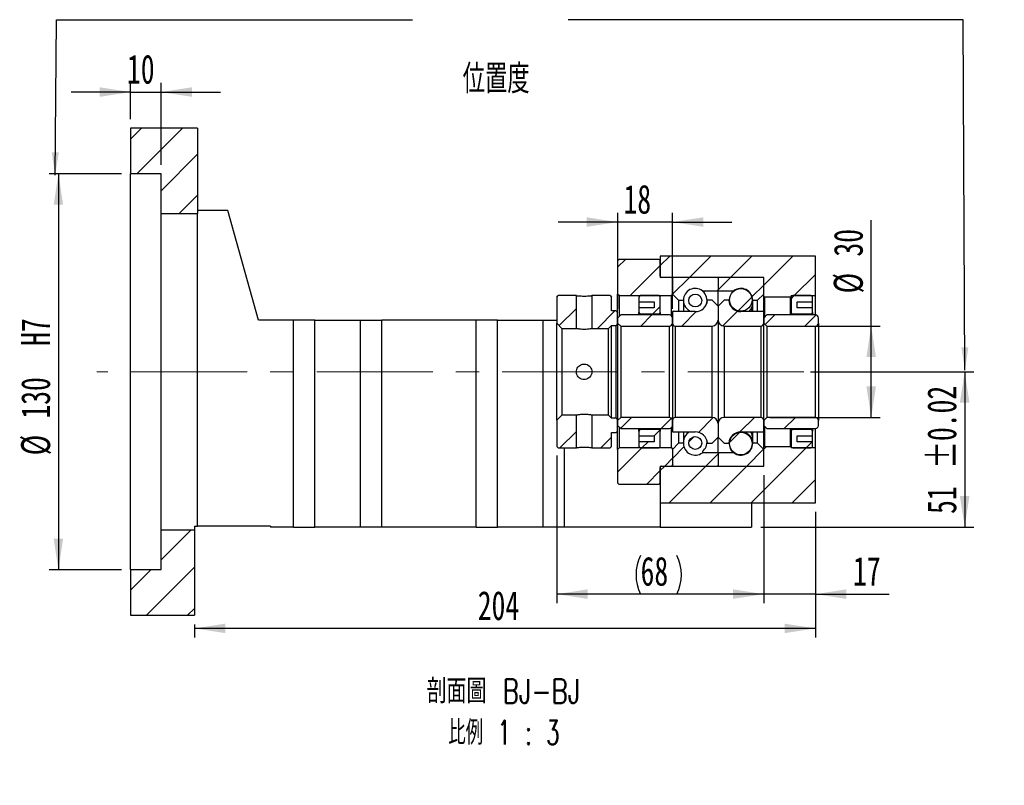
# Paper-space layout 'MBCS30-I' of a CAD drawing. Header units: millimetres. Extents: x 24 to 288, y 4 to 200.
# Tile 4 of 5: x 180 to 288, y 4 to 88. Entities that reach past the tile are written whole.
import ezdxf

# ---------------------------------------------------------------- set-up
doc = ezdxf.new("R2010")
doc.units = ezdxf.units.MM
doc.linetypes.add('CENTERX2', pattern=[20.32, 12.7, -2.54, 2.54, -2.54])
doc.layers.add('圖層0', color=7, linetype='Continuous')
doc.styles.add('SLDTEXTSTYLE0', font='TXT', dxfattribs={"width": 0.7})
doc.styles.add('SLDTEXTSTYLE4', font='TXT', dxfattribs={"width": 0.7, "bigfont": 'bigfont'})
doc.styles.add('SLDTEXTSTYLE5', font='TXT', dxfattribs={"width": 0.75, "bigfont": 'bigfont'})
doc.styles.add('SLDTEXTSTYLE6', font='TXT', dxfattribs={"width": 0.65625, "bigfont": 'bigfont'})
doc.dimstyles.new('SLDDIMSTYLE3', dxfattribs={"dimtxt": 3.389974, "dimasz": 2.5, "dimexe": 0, "dimexo": 0.0625, "dimgap": 0.847493, "dimtad": 1, "dimlfac": 3, "dimrnd": 1e-09, "dimzin": 12, "dimdsep": 46, "dimtxsty": 'SLDTEXTSTYLE0', "dimsah": 1, "dimcen": 0.09, "dimadec": 0, "dimazin": 3, "dimtfac": 1, "dimtofl": 0, "dimtmove": 0, "dimatfit": 3, "dimfxl": 1, "dimfrac": 2, "dimtolj": 1, "dimtzin": 12, "dimarcsym": 0})
doc.dimstyles.new('SLDDIMSTYLE5', dxfattribs={"dimtxt": 3.389974, "dimasz": 2.5, "dimexe": 0, "dimexo": 0.0625, "dimgap": 0.847493, "dimtad": 1, "dimdec": 1, "dimlfac": 3, "dimrnd": 1e-09, "dimzin": 12, "dimdsep": 46, "dimtxsty": 'SLDTEXTSTYLE0', "dimsah": 1, "dimcen": 0.09, "dimadec": 0, "dimazin": 3, "dimtfac": 1, "dimtdec": 1, "dimtofl": 0, "dimtmove": 0, "dimatfit": 3, "dimfxl": 1, "dimfrac": 2, "dimtolj": 1, "dimtzin": 12, "dimarcsym": 0})
doc.dimstyles.new('SLDDIMSTYLE6', dxfattribs={"dimtxt": 3.389974, "dimasz": 2.5, "dimexe": 0, "dimexo": 0.0625, "dimgap": 0.847493, "dimtad": 1, "dimlfac": 3, "dimrnd": 1e-09, "dimzin": 12, "dimdsep": 46, "dimtxsty": 'SLDTEXTSTYLE0', "dimsah": 1, "dimcen": 0.09, "dimadec": 0, "dimazin": 3, "dimtfac": 1, "dimtmove": 0, "dimatfit": 0, "dimfxl": 1, "dimfrac": 2, "dimtolj": 1, "dimtzin": 12, "dimarcsym": 0})
doc.dimstyles.new('SLDDIMSTYLE7', dxfattribs={"dimtxt": 3.389974, "dimasz": 2.5, "dimexe": 0, "dimexo": 0.0625, "dimgap": 0.847493, "dimtad": 1, "dimlfac": 3, "dimrnd": 1e-09, "dimzin": 12, "dimdsep": 46, "dimtxsty": 'SLDTEXTSTYLE0', "dimsah": 1, "dimcen": 0.09, "dimadec": 0, "dimazin": 3, "dimtol": 1, "dimtp": 0.02, "dimtm": 0.02, "dimtfac": 1, "dimtofl": 0, "dimtmove": 0, "dimatfit": 3, "dimfxl": 1, "dimfrac": 2, "dimtolj": 1, "dimarcsym": 0})

# ---------------------------------------------------------------- blocks, each defined once
blk = doc.blocks.new('_D_52')
at = {"layer": '圖層0', "color": 7}
for p, q in [((190.9, 71.36), (183, 71.36)), ((184, 71.36), (184, 28.02)), ((190.9, 28.02), (183, 28.02))]:
    blk.add_line(p, q, dxfattribs=at)
for points in [[(184, 71.36), (183.48, 67.97), (184.52, 67.97)], [(184, 28.02), (184.52, 31.41), (183.48, 31.41)]]:
    blk.add_solid(points, dxfattribs=at)
at = {"layer": '圖層0', "color": 7, "char_height": 3.175, "attachment_point": 1, "rotation": 90, "style": 'SLDTEXTSTYLE0'}
for s, insert in [('H7', (179.91, 52.51)), ('130', (179.91, 44.56)), ('%%c', (179.91, 40.54))]:
    blk.add_mtext(s, dxfattribs=dict(at, insert=insert))
blk = doc.blocks.new('_D_53')
at = {"layer": '圖層0', "color": 7}
for p, q in [((191.9, 77.36), (191.9, 81.31)), ((195.24, 72.36), (195.24, 81.31)), ((191.9, 80.31), (185.38, 80.31)), ((191.9, 80.31), (195.24, 80.31)), ((195.24, 80.31), (201.75, 80.31))]:
    blk.add_line(p, q, dxfattribs=at)
for points in [[(191.9, 80.31), (188.51, 80.84), (188.51, 79.79)], [(195.24, 80.31), (198.63, 79.79), (198.63, 80.84)]]:
    blk.add_solid(points, dxfattribs=at)
at = {"layer": '圖層0', "color": 7, "insert": (191.51, 84.41), "char_height": 3.175, "attachment_point": 1, "style": 'SLDTEXTSTYLE0'}
blk.add_mtext('10', dxfattribs=at)
blk = doc.blocks.new('_D_54')
at = {"layer": '圖層0', "color": 7}
for p, q in [((266.36, 49.69), (284.24, 49.69)), ((283.24, 49.69), (283.24, 32.69)), ((260.9, 32.69), (284.24, 32.69))]:
    blk.add_line(p, q, dxfattribs=at)
for points in [[(283.24, 49.69), (282.71, 46.3), (283.76, 46.3)], [(283.24, 32.69), (283.76, 36.08), (282.71, 36.08)]]:
    blk.add_solid(points, dxfattribs=at)
at = {"layer": '圖層0', "color": 7, "char_height": 3.175, "attachment_point": 1, "rotation": 90, "style": 'SLDTEXTSTYLE0'}
for s, insert in [('±0.02', (279.14, 39.08)), ('51', (279.14, 34.12))]:
    blk.add_mtext(s, dxfattribs=dict(at, insert=insert))
blk = doc.blocks.new('_D_55')
at = {"layer": '圖層0', "color": 7}
for p, q in [((261.24, 38.36), (261.24, 24.34)), ((266.9, 34.36), (266.9, 24.34)), ((261.24, 25.34), (254.72, 25.34)), ((266.9, 25.34), (261.24, 25.34)), ((266.9, 25.34), (274.98, 25.34))]:
    blk.add_line(p, q, dxfattribs=at)
for points in [[(261.24, 25.34), (257.85, 25.87), (257.85, 24.82)], [(266.9, 25.34), (270.29, 24.82), (270.29, 25.87)]]:
    blk.add_solid(points, dxfattribs=at)
at = {"layer": '圖層0', "color": 7, "insert": (271.01, 29.44), "char_height": 3.175, "attachment_point": 1, "style": 'SLDTEXTSTYLE0'}
blk.add_mtext('17', dxfattribs=at)
blk = doc.blocks.new('_D_56')
at = {"layer": '圖層0', "color": 7}
for p, q in [((266.9, 34.36), (266.9, 20.59)), ((198.9, 22.02), (198.9, 20.59)), ((266.9, 21.59), (198.9, 21.59))]:
    blk.add_line(p, q, dxfattribs=at)
for points in [[(198.9, 21.59), (202.29, 21.07), (202.29, 22.11)], [(266.9, 21.59), (263.51, 22.11), (263.51, 21.07)]]:
    blk.add_solid(points, dxfattribs=at)
at = {"layer": '圖層0', "color": 7, "insert": (229.92, 25.68), "char_height": 3.175, "attachment_point": 1, "style": 'SLDTEXTSTYLE0'}
blk.add_mtext('204', dxfattribs=at)
blk = doc.blocks.new('_D_57')
at = {"layer": '圖層0', "color": 7}
for p, q in [((273, 54.69), (273, 66.27)), ((261.9, 54.69), (274, 54.69)), ((273, 44.69), (273, 54.69)), ((261.9, 44.69), (274, 44.69))]:
    blk.add_line(p, q, dxfattribs=at)
for points in [[(273, 54.69), (272.48, 51.3), (273.52, 51.3)], [(273, 44.69), (273.52, 48.08), (272.48, 48.08)]]:
    blk.add_solid(points, dxfattribs=at)
at = {"layer": '圖層0', "color": 7, "char_height": 3.175, "attachment_point": 1, "rotation": 90, "style": 'SLDTEXTSTYLE0'}
for s, insert in [('30', (268.9, 62.3)), ('%%c', (268.9, 58.27))]:
    blk.add_mtext(s, dxfattribs=dict(at, insert=insert))
blk = doc.blocks.new('_D_58')
at = {"layer": '圖層0', "color": 7}
for p, q in [((245.24, 56.57), (245.24, 67.08)), ((251.24, 56.57), (251.24, 67.08)), ((245.24, 66.08), (238.72, 66.08)), ((251.24, 66.08), (245.24, 66.08)), ((251.24, 66.08), (257.75, 66.08))]:
    blk.add_line(p, q, dxfattribs=at)
for points in [[(245.24, 66.08), (241.85, 66.6), (241.85, 65.56)], [(251.24, 66.08), (254.63, 65.56), (254.63, 66.6)]]:
    blk.add_solid(points, dxfattribs=at)
at = {"layer": '圖層0', "color": 7, "insert": (245.88, 70.17), "char_height": 3.175, "attachment_point": 1, "style": 'SLDTEXTSTYLE0'}
blk.add_mtext('18', dxfattribs=at)
blk = doc.blocks.new('_D_59')
at = {"layer": '圖層0', "color": 7}
for p, q in [((238.57, 40.52), (238.57, 24.34)), ((261.24, 38.36), (261.24, 24.34)), ((261.24, 25.34), (238.57, 25.34))]:
    blk.add_line(p, q, dxfattribs=at)
for centre, start, end in [((251.98, 27.46), 153.4349, 206.5651), ((247.49, 27.46), 333.4349, 26.5651)]:
    blk.add_arc(centre, 4.73, start, end, dxfattribs=at)
for points in [[(238.57, 25.34), (241.96, 24.82), (241.96, 25.87)], [(261.24, 25.34), (257.85, 25.87), (257.85, 24.82)]]:
    blk.add_solid(points, dxfattribs=at)
at = {"layer": '圖層0', "color": 7, "insert": (247.75, 29.44), "char_height": 3.175, "attachment_point": 1, "style": 'SLDTEXTSTYLE0'}
blk.add_mtext('68', dxfattribs=at)
blk = doc.blocks.new('SW_NOTE_14')
at = {"layer": '圖層0', "color": 0, "char_height": 2.6458, "attachment_point": 2}
for s, insert, style in [('\\M+19655\\M+196CA\\M+19AA4 BJ-BJ', (9.92, 3.41), 'SLDTEXTSTYLE5'), ('\\M+194E4\\M+197E1 1 : 3', (9.97, -1.12), 'SLDTEXTSTYLE6')]:
    blk.add_mtext(s, dxfattribs=dict(at, insert=insert, style=style))

psp = doc.layouts.new('MBCS30-I')

# ---------------------------------------------------------------- hatches: boundary and pattern name
at = {"linetype": 'Continuous', "lineweight": 18}
h = psp.add_hatch(dxfattribs=at)
h.set_pattern_fill('ANSI31', style=0)
edge = h.paths.add_edge_path(flags=0)
edge.add_line((256.1355, 60.0222), (251.3355, 60.0222))
edge.add_arc((251.3355, 59.9222), 0.1, 90, 180)
edge.add_line((251.2355, 59.9222), (251.2355, 58.1889))
edge.add_line((251.2355, 58.1889), (251.9021, 57.5222))
edge.add_line((251.9021, 57.5222), (252.4421, 57.5222))
edge.add_arc((253.7355, 57.5222), 1.2933, 53.031768, 180, ccw=False)
edge.add_line((254.5132, 58.5555), (256.2355, 58.5555))
edge.add_line((256.2355, 58.5555), (256.2355, 59.9222))
edge.add_arc((256.1355, 59.9222), 0.1, 0, 90)
h = psp.add_hatch(dxfattribs=at)
h.set_pattern_fill('ANSI31', style=0)
edge = h.paths.add_edge_path(flags=0)
edge.add_line((261.2355, 58.1889), (261.2355, 59.9222))
edge.add_arc((261.1355, 59.9222), 0.1, 0, 90)
edge.add_line((261.1355, 60.0222), (256.3355, 60.0222))
edge.add_arc((256.3355, 59.9222), 0.1, 90, 180)
edge.add_line((256.2355, 59.9222), (256.2355, 58.5555))
edge.add_line((256.2355, 58.5555), (257.9577, 58.5555))
edge.add_arc((258.7355, 57.5222), 1.2933, 0, 126.968232, ccw=False)
edge.add_line((260.0288, 57.5222), (260.5688, 57.5222))
edge.add_line((260.5688, 57.5222), (261.2355, 58.1889))
h = psp.add_hatch(dxfattribs=at)
h.set_pattern_fill('ANSI31', style=0)
edge = h.paths.add_edge_path(flags=0)
edge.add_arc((258.7355, 57.5551), 1.237, 0, 360)
h = psp.add_hatch(dxfattribs=at)
h.set_pattern_fill('ANSI31', style=0)
h.paths.add_polyline_path([(238.7355, 58.0222), (238.5688, 57.8555), (238.5688, 55.0055), (239.1355, 54.4389), (240.7188, 54.4389), (240.7188, 58.0222)], flags=0)
h = psp.add_hatch(dxfattribs=at)
h.set_pattern_fill('ANSI31', style=0)
h.paths.add_polyline_path([(245.2355, 56.1889), (245.0688, 56.3555), (244.5688, 56.3555), (244.5688, 57.8555), (244.4021, 58.0222), (242.4188, 58.0222), (242.4188, 54.4389), (244.2355, 54.4389), (244.5688, 54.7722), (245.0688, 54.7722), (245.2355, 54.9389)], flags=0)
h = psp.add_hatch(dxfattribs=at)
h.set_pattern_fill('ANSI31', style=0)
edge = h.paths.add_edge_path(flags=0)
edge.add_line((256.2355, 55.3555), (256.2355, 56.8555))
edge.add_line((256.2355, 56.8555), (255.5688, 57.5222))
edge.add_line((255.5688, 57.5222), (255.0662, 57.5222))
edge.add_arc((253.7355, 57.6055), 1.3333, 270, 356.416678, ccw=False)
edge.add_line((253.7355, 56.2722), (251.2355, 56.2722))
edge.add_line((251.2355, 56.2722), (251.2355, 55.0222))
edge.add_arc((251.5688, 55.0222), 0.3333, 180, 270)
edge.add_line((251.5688, 54.6889), (255.5688, 54.6889))
edge.add_arc((255.5688, 55.3555), 0.6667, 270, 360)
h = psp.add_hatch(dxfattribs=at)
h.set_pattern_fill('ANSI31', style=0)
edge = h.paths.add_edge_path(flags=0)
edge.add_arc((253.7355, 57.4893), 0.7066, 0, 360)
h = psp.add_hatch(dxfattribs=at)
h.set_pattern_fill('ANSI31', style=0)
edge = h.paths.add_edge_path(flags=0)
edge.add_line((257.4047, 57.5222), (256.9021, 57.5222))
edge.add_line((256.9021, 57.5222), (256.2355, 56.8555))
edge.add_line((256.2355, 56.8555), (256.2355, 55.3555))
edge.add_arc((256.9021, 55.3555), 0.6667, 180, 270)
edge.add_line((256.9021, 54.6889), (260.9021, 54.6889))
edge.add_arc((260.9021, 55.0222), 0.3333, 270, 360)
edge.add_line((261.2355, 55.0222), (261.2355, 56.2722))
edge.add_line((261.2355, 56.2722), (258.7355, 56.2722))
edge.add_arc((258.7355, 57.6055), 1.3333, 183.583322, 270, ccw=False)
h = psp.add_hatch(dxfattribs=at)
h.set_pattern_fill('ANSI31', style=0)
edge = h.paths.add_edge_path(flags=0)
edge.add_line((245.2355, 55.0222), (245.5688, 54.6889))
edge.add_line((245.5688, 54.6889), (250.9021, 54.6889))
edge.add_arc((250.9021, 55.0222), 0.3333, 270, 360)
edge.add_line((251.2355, 55.0222), (251.2355, 55.5722))
edge.add_arc((250.9021, 55.5722), 0.3333, 0, 90)
edge.add_line((250.9021, 55.9055), (245.5688, 55.9055))
edge.add_line((245.5688, 55.9055), (245.2355, 55.5722))
edge.add_line((245.2355, 55.5722), (245.2355, 55.0222))
h = psp.add_hatch(dxfattribs=at)
h.set_pattern_fill('ANSI31', style=0)
edge = h.paths.add_edge_path(flags=0)
edge.add_line((261.2355, 55.0222), (261.5688, 54.6889))
edge.add_line((261.5688, 54.6889), (266.9021, 54.6889))
edge.add_arc((266.9021, 55.0222), 0.3333, 270, 360)
edge.add_line((267.2355, 55.0222), (267.2355, 55.5722))
edge.add_arc((266.9021, 55.5722), 0.3333, 0, 90)
edge.add_line((266.9021, 55.9055), (261.5688, 55.9055))
edge.add_line((261.5688, 55.9055), (261.2355, 55.5722))
edge.add_line((261.2355, 55.5722), (261.2355, 55.0222))
h = psp.add_hatch(dxfattribs=at)
h.set_pattern_fill('ANSI31', style=0)
h.paths.add_polyline_path([(238.5688, 41.5222), (238.7355, 41.3555), (240.7188, 41.3555), (240.7188, 44.9389), (239.1355, 44.9389), (238.5688, 44.3722)], flags=0)
h = psp.add_hatch(dxfattribs=at)
h.set_pattern_fill('ANSI31', style=0)
h.paths.add_polyline_path([(244.4021, 41.3555), (244.5688, 41.5222), (244.5688, 43.0222), (245.0688, 43.0222), (245.2355, 43.1889), (245.2355, 44.4389), (245.0688, 44.6055), (244.5688, 44.6055), (244.2355, 44.9389), (242.4188, 44.9389), (242.4188, 41.3555)], flags=0)
h = psp.add_hatch(dxfattribs=at)
h.set_pattern_fill('ANSI31', style=0)
edge = h.paths.add_edge_path(flags=0)
edge.add_line((245.5688, 44.6889), (245.2355, 44.3555))
edge.add_line((245.2355, 44.3555), (245.2355, 43.8055))
edge.add_line((245.2355, 43.8055), (245.5688, 43.4722))
edge.add_line((245.5688, 43.4722), (250.9021, 43.4722))
edge.add_arc((250.9021, 43.8055), 0.3333, 270, 360)
edge.add_line((251.2355, 43.8055), (251.2355, 44.3555))
edge.add_arc((250.9021, 44.3555), 0.3333, 0, 90)
edge.add_line((250.9021, 44.6889), (245.5688, 44.6889))
h = psp.add_hatch(dxfattribs=at)
h.set_pattern_fill('ANSI31', style=0)
edge = h.paths.add_edge_path(flags=0)
edge.add_line((255.0662, 41.8555), (255.5688, 41.8555))
edge.add_line((255.5688, 41.8555), (256.2355, 42.5222))
edge.add_line((256.2355, 42.5222), (256.2355, 44.0222))
edge.add_arc((255.5688, 44.0222), 0.6667, 0, 90)
edge.add_line((255.5688, 44.6889), (251.5688, 44.6889))
edge.add_arc((251.5688, 44.3555), 0.3333, 90, 180)
edge.add_line((251.2355, 44.3555), (251.2355, 43.1055))
edge.add_line((251.2355, 43.1055), (253.7355, 43.1055))
edge.add_arc((253.7355, 41.7722), 1.3333, 3.583322, 90, ccw=False)
h = psp.add_hatch(dxfattribs=at)
h.set_pattern_fill('ANSI31', style=0)
edge = h.paths.add_edge_path(flags=0)
edge.add_line((256.2355, 44.0222), (256.2355, 42.5222))
edge.add_line((256.2355, 42.5222), (256.9021, 41.8555))
edge.add_line((256.9021, 41.8555), (257.4047, 41.8555))
edge.add_arc((258.7355, 41.7722), 1.3333, 90, 176.416678, ccw=False)
edge.add_line((258.7355, 43.1055), (261.2355, 43.1055))
edge.add_line((261.2355, 43.1055), (261.2355, 44.3555))
edge.add_arc((260.9021, 44.3555), 0.3333, 0, 90)
edge.add_line((260.9021, 44.6889), (256.9021, 44.6889))
edge.add_arc((256.9021, 44.0222), 0.6667, 90, 180)
h = psp.add_hatch(dxfattribs=at)
h.set_pattern_fill('ANSI31', style=0)
edge = h.paths.add_edge_path(flags=0)
edge.add_line((261.5688, 44.6889), (261.2355, 44.3555))
edge.add_line((261.2355, 44.3555), (261.2355, 43.8055))
edge.add_line((261.2355, 43.8055), (261.5688, 43.4722))
edge.add_line((261.5688, 43.4722), (266.9021, 43.4722))
edge.add_arc((266.9021, 43.8055), 0.3333, 270, 360)
edge.add_line((267.2355, 43.8055), (267.2355, 44.3555))
edge.add_arc((266.9021, 44.3555), 0.3333, 0, 90)
edge.add_line((266.9021, 44.6889), (261.5688, 44.6889))
h = psp.add_hatch(dxfattribs=at)
h.set_pattern_fill('ANSI31', style=0)
edge = h.paths.add_edge_path(flags=0)
edge.add_arc((253.7355, 41.8884), 0.7066, 0, 360)
h = psp.add_hatch(dxfattribs=at)
h.set_pattern_fill('ANSI31', style=0)
edge = h.paths.add_edge_path(flags=0)
edge.add_arc((258.7355, 41.8226), 1.237, 0, 360)
h = psp.add_hatch(dxfattribs=at)
h.set_pattern_fill('ANSI31', style=0)
edge = h.paths.add_edge_path(flags=0)
edge.add_line((251.2355, 41.1889), (251.2355, 39.4555))
edge.add_arc((251.3355, 39.4555), 0.1, 180, 270)
edge.add_line((251.3355, 39.3555), (256.1355, 39.3555))
edge.add_arc((256.1355, 39.4555), 0.1, 270, 360)
edge.add_line((256.2355, 39.4555), (256.2355, 40.8222))
edge.add_line((256.2355, 40.8222), (254.5132, 40.8222))
edge.add_arc((253.7355, 41.8555), 1.2933, 180, 306.968232, ccw=False)
edge.add_line((252.4421, 41.8555), (251.9021, 41.8555))
edge.add_line((251.9021, 41.8555), (251.2355, 41.1889))
h = psp.add_hatch(dxfattribs=at)
h.set_pattern_fill('ANSI31', style=0)
edge = h.paths.add_edge_path(flags=0)
edge.add_line((256.3355, 39.3555), (261.1355, 39.3555))
edge.add_arc((261.1355, 39.4555), 0.1, 270, 360)
edge.add_line((261.2355, 39.4555), (261.2355, 41.1889))
edge.add_line((261.2355, 41.1889), (260.5688, 41.8555))
edge.add_line((260.5688, 41.8555), (260.0288, 41.8555))
edge.add_arc((258.7355, 41.8555), 1.2933, 233.031768, 360, ccw=False)
edge.add_line((257.9577, 40.8222), (256.2355, 40.8222))
edge.add_line((256.2355, 40.8222), (256.2355, 39.4555))
edge.add_arc((256.3355, 39.4555), 0.1, 180, 270)
at = {"layer": '圖層0', "linetype": 'Continuous', "lineweight": 18}
h = psp.add_hatch(dxfattribs=at)
h.set_pattern_fill('ANSI31', color=256, style=0)
h.paths.add_polyline_path([(199.2355, 67.0222), (199.2355, 76.3555), (191.9021, 76.3555), (191.9021, 71.3555), (195.2355, 71.3555), (195.2355, 67.0222)], flags=0)
h = psp.add_hatch(dxfattribs=at)
h.set_pattern_fill('ANSI31', color=256, style=0)
edge = h.paths.add_edge_path(flags=0)
edge.add_line((245.2355, 58.1889), (245.4021, 58.0222))
edge.add_line((245.4021, 58.0222), (251.1188, 58.0222))
edge.add_line((251.1188, 58.0222), (251.2855, 58.1889))
edge.add_line((251.2855, 58.1889), (251.2855, 59.8555))
edge.add_line((251.2855, 59.8555), (251.1188, 60.0222))
edge.add_line((251.1188, 60.0222), (250.0355, 60.0222))
edge.add_arc((250.0355, 60.1555), 0.1333, 180, 270, ccw=False)
edge.add_line((249.9021, 60.1555), (249.9021, 61.8555))
edge.add_line((249.9021, 61.8555), (249.7355, 62.0222))
edge.add_line((249.7355, 62.0222), (245.4021, 62.0222))
edge.add_line((245.4021, 62.0222), (245.2355, 61.8555))
edge.add_line((245.2355, 61.8555), (245.2355, 58.1889))
h = psp.add_hatch(dxfattribs=at)
h.set_pattern_fill('ANSI31', color=256, style=0)
h.paths.add_polyline_path([(261.2355, 60.0222), (261.2355, 57.9222), (261.3021, 57.8555), (264.1688, 57.8555), (264.2355, 57.9222), (264.2355, 58.0222), (266.9021, 58.0222), (266.9021, 62.3555), (249.9021, 62.3555), (249.9021, 60.0222)], flags=0)
h = psp.add_hatch(dxfattribs=at)
h.set_pattern_fill('ANSI31', color=256, style=0)
edge = h.paths.add_edge_path(flags=0)
edge.add_line((249.2355, 57.3555), (249.2355, 56.6889))
edge.add_line((249.2355, 56.6889), (247.5688, 56.6889))
edge.add_line((247.5688, 56.6889), (247.5688, 56.1889))
edge.add_arc((247.7355, 56.1889), 0.1667, 180, 270)
edge.add_line((247.7355, 56.0222), (249.7355, 56.0222))
edge.add_arc((249.7355, 56.1889), 0.1667, 270, 360)
edge.add_line((249.9021, 56.1889), (249.9021, 57.8555))
edge.add_arc((249.7355, 57.8555), 0.1667, 0, 90)
edge.add_line((249.7355, 58.0222), (247.7355, 58.0222))
edge.add_arc((247.7355, 57.8555), 0.1667, 90, 180)
edge.add_line((247.5688, 57.8555), (247.5688, 57.3555))
edge.add_line((247.5688, 57.3555), (249.2355, 57.3555))
h = psp.add_hatch(dxfattribs=at)
h.set_pattern_fill('ANSI31', color=256, style=0)
edge = h.paths.add_edge_path(flags=0)
edge.add_line((266.5688, 56.1889), (266.5688, 56.6889))
edge.add_line((266.5688, 56.6889), (264.9021, 56.6889))
edge.add_line((264.9021, 56.6889), (264.9021, 57.3555))
edge.add_line((264.9021, 57.3555), (266.5688, 57.3555))
edge.add_line((266.5688, 57.3555), (266.5688, 57.8555))
edge.add_arc((266.4021, 57.8555), 0.1667, 0, 90)
edge.add_line((266.4021, 58.0222), (264.4021, 58.0222))
edge.add_arc((264.4021, 57.8555), 0.1667, 90, 180)
edge.add_line((264.2355, 57.8555), (264.2355, 56.1889))
edge.add_arc((264.4021, 56.1889), 0.1667, 180, 270)
edge.add_line((264.4021, 56.0222), (266.4021, 56.0222))
edge.add_arc((266.4021, 56.1889), 0.1667, 270, 360)
h = psp.add_hatch(dxfattribs=at)
h.set_pattern_fill('ANSI31', color=256, style=0)
edge = h.paths.add_edge_path(flags=0)
edge.add_line((247.5688, 43.1889), (247.5688, 42.6889))
edge.add_line((247.5688, 42.6889), (249.2355, 42.6889))
edge.add_line((249.2355, 42.6889), (249.2355, 42.0222))
edge.add_line((249.2355, 42.0222), (247.5688, 42.0222))
edge.add_line((247.5688, 42.0222), (247.5688, 41.5222))
edge.add_arc((247.7355, 41.5222), 0.1667, 180, 270)
edge.add_line((247.7355, 41.3555), (249.7355, 41.3555))
edge.add_arc((249.7355, 41.5222), 0.1667, 270, 360)
edge.add_line((249.9021, 41.5222), (249.9021, 43.1889))
edge.add_arc((249.7355, 43.1889), 0.1667, 360, 450)
edge.add_line((249.7355, 43.3555), (247.7355, 43.3555))
edge.add_arc((247.7355, 43.1889), 0.1667, 90, 180)
h = psp.add_hatch(dxfattribs=at)
h.set_pattern_fill('ANSI31', color=256, style=0)
edge = h.paths.add_edge_path(flags=0)
edge.add_line((264.9021, 42.0222), (264.9021, 42.6889))
edge.add_line((264.9021, 42.6889), (266.5688, 42.6889))
edge.add_line((266.5688, 42.6889), (266.5688, 43.1889))
edge.add_arc((266.4021, 43.1889), 0.1667, 0, 90)
edge.add_line((266.4021, 43.3555), (264.4021, 43.3555))
edge.add_arc((264.4021, 43.1889), 0.1667, 90, 180)
edge.add_line((264.2355, 43.1889), (264.2355, 41.5222))
edge.add_arc((264.4021, 41.5222), 0.1667, 180, 270)
edge.add_line((264.4021, 41.3555), (266.4021, 41.3555))
edge.add_arc((266.4021, 41.5222), 0.1667, 270, 360)
edge.add_line((266.5688, 41.5222), (266.5688, 42.0222))
edge.add_line((266.5688, 42.0222), (264.9021, 42.0222))
h = psp.add_hatch(dxfattribs=at)
h.set_pattern_fill('ANSI31', color=256, style=0)
edge = h.paths.add_edge_path(flags=0)
edge.add_line((245.4021, 41.3555), (245.2355, 41.1889))
edge.add_line((245.2355, 41.1889), (245.2355, 37.5222))
edge.add_line((245.2355, 37.5222), (245.4021, 37.3555))
edge.add_line((245.4021, 37.3555), (249.7355, 37.3555))
edge.add_line((249.7355, 37.3555), (249.9021, 37.5222))
edge.add_line((249.9021, 37.5222), (249.9021, 39.2222))
edge.add_arc((250.0355, 39.2222), 0.1333, 90, 180, ccw=False)
edge.add_line((250.0355, 39.3555), (251.1188, 39.3555))
edge.add_line((251.1188, 39.3555), (251.2855, 39.5222))
edge.add_line((251.2855, 39.5222), (251.2855, 41.1889))
edge.add_line((251.2855, 41.1889), (251.1188, 41.3555))
edge.add_line((251.1188, 41.3555), (245.4021, 41.3555))
h = psp.add_hatch(dxfattribs=at)
h.set_pattern_fill('ANSI31', color=256, style=0)
h.paths.add_polyline_path([(261.2355, 41.4555), (261.2355, 39.3555), (249.9021, 39.3555), (249.9021, 35.3555), (266.9021, 35.3555), (266.9021, 41.3555), (264.2355, 41.3555), (264.2355, 41.4555), (264.1688, 41.5222), (261.3021, 41.5222)], flags=0)
h = psp.add_hatch(dxfattribs=at)
h.set_pattern_fill('ANSI31', color=256, style=0)
h.paths.add_polyline_path([(191.9021, 28.0222), (191.9021, 23.0222), (198.9021, 23.0222), (198.9021, 32.3555), (195.2355, 32.3555), (195.2355, 28.0222)], flags=0)

# ---------------------------------------------------------------- linework, layer by layer
at = {"color": 7, "linetype": 'Continuous', "lineweight": 25}
for p, q in [((191.9021, 76.3555), (191.9021, 71.3555)), ((199.2355, 76.3555), (191.9021, 76.3555)), ((199.2355, 76.3555), (199.2355, 67.0222)), ((195.2355, 71.3555), (191.9021, 71.3555)), ((191.9021, 28.0222), (191.9021, 71.3555)), ((195.2355, 67.0222), (195.2355, 71.3555)), ((195.2355, 67.0222), (199.2355, 67.0222)), ((195.2355, 32.3555), (195.2355, 67.0222)), ((202.5688, 67.3555), (199.2355, 67.3555)), ((199.2355, 32.7889), (199.2355, 67.0222)), ((205.9021, 55.3555), (202.5688, 67.3555)), ((245.2355, 61.8555), (245.4021, 62.0222)), ((245.2355, 61.8555), (245.2355, 58.1889)), ((245.4021, 62.0222), (249.7355, 62.0222)), ((249.7355, 62.0222), (249.9021, 61.8555)), ((249.9021, 62.3555), (249.9021, 60.0222)), ((266.9021, 62.3555), (249.9021, 62.3555)), ((249.9021, 60.1555), (249.9021, 61.8555)), ((266.9021, 58.0222), (266.9021, 62.3555)), ((261.2355, 60.0222), (249.9021, 60.0222)), ((251.1188, 60.0222), (250.0355, 60.0222)), ((251.1188, 60.0222), (251.2855, 59.8555)), ((251.2355, 59.9222), (251.2355, 58.1889)), ((251.2855, 58.1889), (251.2855, 59.8555)), ((256.1355, 60.0222), (251.3355, 60.0222)), ((256.2355, 59.9222), (256.2355, 58.5555)), ((261.1355, 60.0222), (256.3355, 60.0222)), ((261.2355, 57.9222), (261.2355, 60.0222)), ((261.2355, 58.1889), (261.2355, 59.9222)), ((254.5132, 58.5555), (254.5132, 58.5077)), ((254.5132, 58.5555), (256.2355, 58.5555)), ((256.2355, 58.5555), (257.9577, 58.5555)), ((256.2355, 56.8555), (256.2355, 58.5555)), ((257.9577, 58.517), (257.9577, 58.5555)), ((238.5688, 57.8555), (238.7355, 58.0222)), ((238.5688, 57.8555), (238.5688, 55.0055)), ((240.7188, 58.0222), (238.7355, 58.0222)), ((240.7188, 54.4389), (240.7188, 58.0222)), ((242.4188, 58.0222), (242.4188, 54.4389)), ((244.4021, 58.0222), (242.4188, 58.0222)), ((244.4021, 58.0222), (244.5688, 57.8555)), ((244.5688, 56.3555), (244.5688, 57.8555)), ((245.4021, 58.0222), (245.2355, 58.1889)), ((245.2355, 56.1889), (245.2355, 58.1889)), ((245.4021, 58.0222), (251.1188, 58.0222)), ((245.4021, 58.0222), (245.4021, 55.7389)), ((247.5688, 57.8555), (247.5688, 57.3555)), ((247.5688, 57.3555), (249.2355, 57.3555)), ((247.5688, 57.3555), (247.5688, 56.6889)), ((249.7355, 58.0222), (247.7355, 58.0222)), ((249.2355, 57.3555), (249.2355, 56.6889)), ((249.9021, 56.1889), (249.9021, 57.8555)), ((251.2855, 58.1889), (251.1188, 58.0222)), ((251.1188, 55.8255), (251.1188, 58.0222)), ((251.2355, 58.1889), (251.9021, 57.5222)), ((251.9021, 57.5222), (251.9021, 56.2722)), ((251.9021, 57.5222), (252.4421, 57.5222)), ((252.4421, 57.5222), (252.4421, 56.2722)), ((255.5688, 57.5222), (255.0662, 57.5222)), ((256.2355, 56.8555), (255.5688, 57.5222)), ((256.9021, 57.5222), (256.2355, 56.8555)), ((257.4047, 57.5222), (256.9021, 57.5222)), ((260.0288, 56.2722), (260.0288, 57.5222)), ((260.0288, 57.5222), (260.5688, 57.5222)), ((260.5688, 57.5222), (261.2355, 58.1889)), ((260.5688, 56.2722), (260.5688, 57.5222)), ((261.3021, 57.8555), (261.2355, 57.9222)), ((261.2355, 56.2722), (261.2355, 57.9222)), ((264.1688, 57.8555), (261.3021, 57.8555)), ((261.3021, 57.8555), (261.3021, 55.6389)), ((264.2355, 57.9222), (264.1688, 57.8555)), ((264.1688, 55.9055), (264.1688, 57.8555)), ((264.2355, 58.0222), (266.9021, 58.0222)), ((264.2355, 58.0222), (264.2355, 57.9222)), ((264.2355, 57.9222), (264.2355, 57.8555)), ((264.2355, 57.8555), (264.2355, 56.1889)), ((266.4021, 58.0222), (264.4021, 58.0222)), ((264.9021, 57.3555), (266.5688, 57.3555)), ((264.9021, 56.6889), (264.9021, 57.3555)), ((266.5688, 57.3555), (266.5688, 57.8555)), ((266.5688, 56.6889), (266.5688, 57.3555)), ((266.9021, 55.9055), (266.9021, 58.0222)), ((245.0688, 56.3555), (244.5688, 56.3555)), ((245.0688, 56.3555), (245.2355, 56.1889)), ((245.2355, 54.9389), (245.2355, 56.1889)), ((249.2355, 56.6889), (247.5688, 56.6889)), ((247.5688, 56.6889), (247.5688, 56.1889)), ((247.5688, 55.9055), (247.5688, 56.1889)), ((249.9021, 56.1889), (249.9021, 55.9055)), ((253.7355, 56.2722), (251.2355, 56.2722)), ((251.2355, 56.2722), (251.2355, 55.0222)), ((256.2355, 56.8555), (256.2355, 55.3555)), ((261.2355, 56.2722), (258.7355, 56.2722)), ((261.2355, 55.0222), (261.2355, 56.2722)), ((264.2355, 55.9055), (264.2355, 56.1889)), ((266.5688, 56.6889), (264.9021, 56.6889)), ((266.5688, 56.1889), (266.5688, 56.6889)), ((266.5688, 56.1889), (266.5688, 55.9055)), ((209.7355, 55.3555), (205.9021, 55.3555)), ((209.7355, 32.6889), (209.7355, 55.3555)), ((212.0688, 55.3555), (209.7355, 55.3555)), ((212.0688, 32.6889), (212.0688, 55.3555)), ((212.0688, 55.3555), (217.0688, 55.3555)), ((217.0688, 32.6889), (217.0688, 55.3555)), ((217.0688, 55.3555), (219.4021, 55.3555)), ((219.4021, 32.6889), (219.4021, 55.3555)), ((229.7355, 55.3555), (219.4021, 55.3555)), ((229.7355, 32.6889), (229.7355, 55.3555)), ((232.0688, 55.3555), (229.7355, 55.3555)), ((232.0688, 32.6889), (232.0688, 55.3555)), ((232.0688, 55.3555), (237.0688, 55.3555)), ((237.0688, 32.6889), (237.0688, 55.3555)), ((237.0688, 55.3555), (238.5688, 55.3555)), ((239.1355, 54.4389), (238.5688, 55.0055)), ((238.5688, 44.3722), (238.5688, 55.0055)), ((245.2355, 55.5722), (245.5688, 55.9055)), ((245.2355, 55.5722), (245.2355, 55.0222)), ((245.5688, 54.6889), (245.2355, 55.0222)), ((250.9021, 55.9055), (245.5688, 55.9055)), ((247.7355, 56.0222), (249.7355, 56.0222)), ((251.2355, 55.0222), (251.2355, 55.5722)), ((251.2355, 55.0222), (251.2355, 44.3555)), ((256.2355, 55.3555), (256.2355, 44.0222)), ((261.2355, 55.5722), (261.5688, 55.9055)), ((261.2355, 55.5722), (261.2355, 55.0222)), ((261.5688, 54.6889), (261.2355, 55.0222)), ((261.2355, 44.3555), (261.2355, 55.0222)), ((266.9021, 55.9055), (261.5688, 55.9055)), ((264.4021, 56.0222), (266.4021, 56.0222)), ((267.2355, 55.0222), (267.2355, 55.5722)), ((267.2355, 55.0222), (267.2355, 44.3555)), ((239.1355, 54.4389), (239.1355, 44.9389)), ((239.1355, 54.4389), (240.7188, 54.4389)), ((242.4188, 54.4389), (244.2355, 54.4389)), ((244.5688, 54.7722), (244.2355, 54.4389)), ((244.2355, 44.9389), (244.2355, 54.4389)), ((244.5688, 54.7722), (245.0688, 54.7722)), ((244.5688, 44.6055), (244.5688, 54.7722)), ((245.2355, 54.9389), (245.0688, 54.7722)), ((245.0688, 44.6055), (245.0688, 54.7722)), ((245.2355, 54.9389), (245.2355, 44.4389)), ((245.5688, 54.6889), (245.5688, 44.6889)), ((245.5688, 54.6889), (250.9021, 54.6889)), ((250.9021, 44.6889), (250.9021, 54.6889)), ((251.5688, 44.6889), (251.5688, 54.6889)), ((251.5688, 54.6889), (255.5688, 54.6889)), ((255.5688, 44.6889), (255.5688, 54.6889)), ((256.9021, 54.6889), (256.9021, 44.6889)), ((256.9021, 54.6889), (260.9021, 54.6889)), ((260.9021, 54.6889), (260.9021, 44.6889)), ((261.5688, 54.6889), (261.5688, 44.6889)), ((261.5688, 54.6889), (266.9021, 54.6889)), ((266.9021, 44.6889), (266.9021, 54.6889)), ((238.5688, 44.3722), (239.1355, 44.9389)), ((238.5688, 44.3722), (238.5688, 41.5222)), ((240.7188, 44.9389), (239.1355, 44.9389)), ((240.7188, 41.3555), (240.7188, 44.9389)), ((244.2355, 44.9389), (242.4188, 44.9389)), ((242.4188, 44.9389), (242.4188, 41.3555)), ((244.2355, 44.9389), (244.5688, 44.6055)), ((245.0688, 44.6055), (244.5688, 44.6055)), ((245.0688, 44.6055), (245.2355, 44.4389)), ((245.2355, 44.3555), (245.5688, 44.6889)), ((245.2355, 43.1889), (245.2355, 44.4389)), ((245.2355, 44.3555), (245.2355, 43.8055)), ((250.9021, 44.6889), (245.5688, 44.6889)), ((251.2355, 43.8055), (251.2355, 44.3555)), ((251.2355, 44.3555), (251.2355, 43.1055)), ((255.5688, 44.6889), (251.5688, 44.6889)), ((260.9021, 44.6889), (256.9021, 44.6889)), ((261.2355, 44.3555), (261.5688, 44.6889)), ((261.2355, 44.3555), (261.2355, 43.8055)), ((261.2355, 43.1055), (261.2355, 44.3555)), ((266.9021, 44.6889), (261.5688, 44.6889)), ((267.2355, 43.8055), (267.2355, 44.3555)), ((245.2355, 43.1889), (245.0688, 43.0222)), ((245.5688, 43.4722), (245.2355, 43.8055)), ((245.2355, 41.1889), (245.2355, 43.1889)), ((245.4021, 43.6389), (245.4021, 41.3555)), ((245.5688, 43.4722), (250.9021, 43.4722)), ((247.5688, 43.1889), (247.5688, 43.4722)), ((247.5688, 43.1889), (247.5688, 42.6889)), ((249.7355, 43.3555), (247.7355, 43.3555)), ((249.9021, 43.4722), (249.9021, 43.1889)), ((249.9021, 41.5222), (249.9021, 43.1889)), ((251.1188, 41.3555), (251.1188, 43.5522)), ((256.2355, 44.0222), (256.2355, 42.5222)), ((261.5688, 43.4722), (261.2355, 43.8055)), ((261.3021, 43.7389), (261.3021, 41.5222)), ((261.5688, 43.4722), (266.9021, 43.4722)), ((264.1688, 41.5222), (264.1688, 43.4722)), ((264.2355, 43.1889), (264.2355, 43.4722)), ((264.2355, 43.1889), (264.2355, 41.5222)), ((266.4021, 43.3555), (264.4021, 43.3555)), ((266.5688, 43.4722), (266.5688, 43.1889)), ((266.5688, 42.6889), (266.5688, 43.1889)), ((266.9021, 41.3555), (266.9021, 43.4722)), ((244.5688, 43.0222), (245.0688, 43.0222)), ((244.5688, 41.5222), (244.5688, 43.0222)), ((247.5688, 42.6889), (247.5688, 42.0222)), ((247.5688, 42.6889), (249.2355, 42.6889)), ((249.2355, 42.6889), (249.2355, 42.0222)), ((251.2355, 43.1055), (253.7355, 43.1055)), ((251.9021, 43.1055), (251.9021, 41.8555)), ((252.4421, 43.1055), (252.4421, 41.8555)), ((255.5688, 41.8555), (256.2355, 42.5222)), ((256.2355, 40.8222), (256.2355, 42.5222)), ((256.2355, 42.5222), (256.9021, 41.8555)), ((257.4667, 42.1821), (257.4793, 42.1234)), ((258.7355, 43.1055), (261.2355, 43.1055)), ((260.0288, 41.8555), (260.0288, 43.1055)), ((260.5688, 41.8555), (260.5688, 43.1055)), ((261.2355, 41.4555), (261.2355, 43.1055)), ((264.9021, 42.6889), (266.5688, 42.6889)), ((264.9021, 42.0222), (264.9021, 42.6889)), ((266.5688, 42.0222), (266.5688, 42.6889)), ((238.7355, 41.3555), (238.5688, 41.5222)), ((238.7355, 41.3555), (240.7188, 41.3555)), ((239.4021, 32.6889), (239.4021, 41.3555)), ((242.4188, 41.3555), (244.4021, 41.3555)), ((244.5688, 41.5222), (244.4021, 41.3555)), ((245.2355, 41.1889), (245.4021, 41.3555)), ((245.2355, 41.1889), (245.2355, 37.5222)), ((251.1188, 41.3555), (245.4021, 41.3555)), ((249.2355, 42.0222), (247.5688, 42.0222)), ((247.5688, 42.0222), (247.5688, 41.5222)), ((247.7355, 41.3555), (249.7355, 41.3555)), ((251.1188, 41.3555), (251.2855, 41.1889)), ((251.9021, 41.8555), (251.2355, 41.1889)), ((251.2355, 41.1889), (251.2355, 39.4555)), ((251.2855, 39.5222), (251.2855, 41.1889)), ((252.4421, 41.8555), (251.9021, 41.8555)), ((255.0662, 41.8555), (255.5688, 41.8555)), ((256.9021, 41.8555), (257.4047, 41.8555)), ((260.5688, 41.8555), (260.0288, 41.8555)), ((261.2355, 41.1889), (260.5688, 41.8555)), ((261.2355, 41.4555), (261.3021, 41.5222)), ((261.2355, 39.3555), (261.2355, 41.4555)), ((261.2355, 39.4555), (261.2355, 41.1889)), ((261.3021, 41.5222), (264.1688, 41.5222)), ((264.1688, 41.5222), (264.2355, 41.4555)), ((264.2355, 41.5222), (264.2355, 41.4555)), ((264.2355, 41.4555), (264.2355, 41.3555)), ((266.9021, 41.3555), (264.2355, 41.3555)), ((264.4021, 41.3555), (266.4021, 41.3555)), ((266.5688, 42.0222), (264.9021, 42.0222)), ((266.5688, 41.5222), (266.5688, 42.0222)), ((266.9021, 35.3555), (266.9021, 41.3555)), ((254.5132, 40.9615), (254.5132, 40.8222)), ((256.2355, 40.8222), (254.5132, 40.8222)), ((257.9577, 40.8222), (256.2355, 40.8222)), ((256.2355, 40.8222), (256.2355, 39.4555)), ((257.9577, 40.8222), (257.9577, 40.823)), ((249.9021, 39.3555), (249.9021, 35.3555)), ((249.9021, 39.3555), (261.2355, 39.3555)), ((249.9021, 37.5222), (249.9021, 39.2222)), ((250.0355, 39.3555), (251.1188, 39.3555)), ((251.2855, 39.5222), (251.1188, 39.3555)), ((251.3355, 39.3555), (256.1355, 39.3555)), ((256.3355, 39.3555), (261.1355, 39.3555)), ((245.4021, 37.3555), (245.2355, 37.5222)), ((249.7355, 37.3555), (245.4021, 37.3555)), ((249.9021, 37.5222), (249.7355, 37.3555)), ((249.9021, 35.3555), (266.9021, 35.3555)), ((249.9021, 35.3555), (249.9021, 32.6889)), ((259.9021, 35.3555), (259.9021, 32.6889)), ((195.2355, 28.0222), (195.2355, 32.3555)), ((198.9021, 32.3555), (195.2355, 32.3555)), ((198.9021, 32.7889), (199.2355, 32.7889)), ((198.9021, 32.7889), (198.9021, 32.3555)), ((198.9021, 32.3555), (198.9021, 23.0222)), ((207.2355, 32.7889), (199.2355, 32.7889)), ((207.2355, 32.7889), (207.2355, 32.6889)), ((209.7355, 32.6889), (207.2355, 32.6889)), ((209.7355, 32.6889), (212.0688, 32.6889)), ((217.0688, 32.6889), (212.0688, 32.6889)), ((219.4021, 32.6889), (217.0688, 32.6889)), ((229.7355, 32.6889), (219.4021, 32.6889)), ((229.7355, 32.6889), (232.0688, 32.6889)), ((237.0688, 32.6889), (232.0688, 32.6889)), ((239.4021, 32.6889), (237.0688, 32.6889)), ((249.9021, 32.6889), (239.4021, 32.6889)), ((249.9021, 32.6889), (259.9021, 32.6889)), ((191.9021, 28.0222), (195.2355, 28.0222)), ((191.9021, 28.0222), (191.9021, 23.0222)), ((191.9021, 23.0222), (198.9021, 23.0222))]:
    psp.add_line(p, q, dxfattribs=at)
at = {"color": 8, "linetype": 'Continuous', "lineweight": 25}
for p, q in [((247.7355, 56.0222), (247.7355, 55.9055)), ((249.7355, 55.9055), (249.7355, 56.0222)), ((264.4021, 56.0222), (264.4021, 55.9055)), ((266.4021, 55.9055), (266.4021, 56.0222)), ((247.7355, 43.4722), (247.7355, 43.3555)), ((249.7355, 43.3555), (249.7355, 43.4722)), ((264.4021, 43.4722), (264.4021, 43.3555)), ((266.4021, 43.3555), (266.4021, 43.4722))]:
    psp.add_line(p, q, dxfattribs=at)
at = {"color": 7, "linetype": 'Continuous', "lineweight": 25, "flags": 128}
for points in [[(257.4987, 57.5805), (257.4634, 57.4321), (257.4453, 57.2692)], [(259.9872, 56.2722), (259.9215, 56.4653), (259.8647, 56.5808)]]:
    psp.add_lwpolyline(points, dxfattribs=at)
at = {"color": 7, "linetype": 'Continuous', "lineweight": 25}
for centre, radius in [((258.7355, 57.5551), 1.237), ((253.7355, 57.4893), 0.7066), ((253.7355, 41.8884), 0.7066), ((258.7355, 41.8226), 1.237)]:
    psp.add_circle(centre, radius, dxfattribs=at)
for centre, radius, start, end in [((250.0355, 60.1555), 0.1333, 180, 270), ((251.3355, 59.9222), 0.1, 90, 180), ((256.1355, 59.9222), 0.1, 0, 90), ((256.3355, 59.9222), 0.1, 90, 180), ((261.1355, 59.9222), 0.1, 0, 90), ((253.7355, 57.5222), 1.2933, 53.031768, 180), ((253.7355, 57.4893), 1.2917, 341.363597, 50.737224), ((258.7355, 57.5222), 1.2933, 0, 126.968232), ((247.7355, 57.8555), 0.1667, 90, 180), ((249.7355, 57.8555), 0.1667, 0, 90), ((253.7355, 57.4893), 1.2917, 178.6077, 250.434354), ((253.7355, 57.6055), 1.3333, 270, 356.416678), ((258.7355, 57.6055), 1.3333, 183.583322, 270), ((258.7355, 57.2078), 1.2917, 313.583705, 1.489183), ((264.4021, 57.8555), 0.1667, 90, 180), ((266.4021, 57.8555), 0.1667, 0, 90), ((247.7355, 56.1889), 0.1667, 180, 270), ((249.7355, 56.1889), 0.1667, 270, 0), ((253.7355, 56.649), 1.2917, 161.019152, 196.96301), ((264.4021, 56.1889), 0.1667, 180, 270), ((266.4021, 56.1889), 0.1667, 270, 0), ((250.9021, 55.5722), 0.3333, 0, 90), ((250.9021, 55.0222), 0.3333, 270, 0), ((251.5688, 55.0222), 0.3333, 180, 270), ((255.5688, 55.3555), 0.6667, 270, 0), ((256.9021, 55.3555), 0.6667, 180, 270), ((260.9021, 55.0222), 0.3333, 270, 0), ((266.9021, 55.5722), 0.3333, 0, 90), ((266.9021, 55.0222), 0.3333, 270, 0), ((250.9021, 44.3555), 0.3333, 0, 90), ((251.5688, 44.3555), 0.3333, 90, 180), ((255.5688, 44.0222), 0.6667, 360, 90), ((256.9021, 44.0222), 0.6667, 90, 180), ((260.9021, 44.3555), 0.3333, 0, 90), ((266.9021, 44.3555), 0.3333, 0, 90), ((247.7355, 43.1889), 0.1667, 90, 180), ((249.7355, 43.1889), 0.1667, 0, 90), ((250.9021, 43.8055), 0.3333, 270, 0), ((264.4021, 43.1889), 0.1667, 90, 180), ((266.4021, 43.1889), 0.1667, 0, 90), ((266.9021, 43.8055), 0.3333, 270, 0), ((253.7355, 41.9891), 1.2917, 120.189597, 181.42497), ((253.7355, 43.0184), 1.2917, 176.131181, 203.481122), ((253.7355, 41.7722), 1.3333, 3.583322, 90), ((253.7355, 41.9891), 1.2917, 307.828244, 6.389632), ((258.7355, 41.7722), 1.3333, 90, 176.416678), ((258.7355, 41.8226), 1.2917, 124.938996, 230.219634), ((258.7355, 41.8226), 1.2917, 358.628031, 83.315949), ((258.7355, 42.4242), 1.2917, 358.405588, 31.836498), ((247.7355, 41.5222), 0.1667, 180, 270), ((249.7355, 41.5222), 0.1667, 270, 0), ((253.7355, 41.8555), 1.2933, 180, 306.968232), ((258.7355, 41.8555), 1.2933, 233.031768, 360), ((264.4021, 41.5222), 0.1667, 180, 270), ((266.4021, 41.5222), 0.1667, 270, 0), ((250.0355, 39.2222), 0.1333, 90, 180), ((251.3355, 39.4555), 0.1, 180, 270), ((256.1355, 39.4555), 0.1, 270, 360), ((256.3355, 39.4555), 0.1, 180, 270), ((261.1355, 39.4555), 0.1, 270, 0)]:
    psp.add_arc(centre, radius, start, end, dxfattribs=at)
for points, knots in [([(240.7188, 58.0222), (240.7281, 58.0212), (240.7468, 58.0193), (240.8925, 58.0056), (241.1074, 57.9904), (241.3765, 57.9793), (241.6666, 57.9776), (241.945, 57.9859), (242.1816, 58.0005), (242.3489, 58.0151), (242.4134, 58.0217), (242.4177, 58.0221), (242.4188, 58.0222)], [0, 0, 0, 0, 0.10699262, 0.21397126, 0.32129733, 0.42885575, 0.53603587, 0.64281539, 0.74979799, 0.85726987, 0.96475581, 1, 1, 1, 1]), ([(240.7188, 54.4389), (240.728, 54.4372), (240.7465, 54.4338), (240.8905, 54.41), (241.1036, 54.3832), (241.3721, 54.3634), (241.6615, 54.3602), (241.9384, 54.3744), (242.1749, 54.3999), (242.3445, 54.4256), (242.4127, 54.4378), (242.4175, 54.4386), (242.4188, 54.4389)], [0, 0, 0, 0, 0.10621011, 0.21238027, 0.31958705, 0.42754787, 0.53435941, 0.63990557, 0.74604377, 0.85369824, 0.96145118, 1, 1, 1, 1]), ([(242.4188, 49.6889), (242.4095, 49.7836), (242.3911, 49.973), (242.2471, 50.2257), (242.034, 50.4199), (241.7655, 50.5326), (241.4761, 50.5499), (241.1991, 50.4718), (240.9629, 50.3077), (240.7924, 50.0733), (240.709, 49.7947), (240.7225, 49.5057), (240.8292, 49.2387), (241.0177, 49.0207), (241.2693, 48.8759), (241.5551, 48.8228), (241.8402, 48.8667), (242.0947, 49.0007), (242.2908, 49.2116), (242.4018, 49.4541), (242.4138, 49.6195), (242.4188, 49.6889)], [0, 0, 0, 0, 0.05310855, 0.10619728, 0.15980503, 0.21378916, 0.26719766, 0.31997437, 0.37304788, 0.42687881, 0.48075898, 0.53391128, 0.58669607, 0.64001592, 0.69397202, 0.74767206, 0.80060054, 0.85345369, 0.90703407, 0.96102088, 1, 1, 1, 1]), ([(242.4188, 44.9389), (242.4149, 44.9396), (242.4051, 44.9413), (242.3075, 44.9583), (242.1202, 44.9848), (241.8682, 45.0086), (241.5825, 45.0185), (241.2974, 45.0103), (241.0429, 44.9879), (240.8468, 44.961), (240.7358, 44.9419), (240.7238, 44.9398), (240.7188, 44.9389)], [0, 0, 0, 0, 0.06808876, 0.17362831, 0.28023769, 0.3881192, 0.49548873, 0.60131374, 0.70698999, 0.81412027, 0.92206393, 1, 1, 1, 1]), ([(242.4188, 41.3555), (242.4094, 41.3565), (242.3908, 41.3585), (242.2451, 41.3721), (242.0302, 41.3874), (241.761, 41.3984), (241.471, 41.4001), (241.1926, 41.3918), (240.956, 41.3772), (240.7886, 41.3627), (240.7242, 41.3561), (240.7199, 41.3556), (240.7188, 41.3555)], [0, 0, 0, 0, 0.10699232, 0.21397186, 0.32129655, 0.42885669, 0.53603682, 0.64281635, 0.74979895, 0.85726976, 0.96475571, 1, 1, 1, 1])]:
    psp.add_open_spline(points, degree=3, knots=knots, dxfattribs=at)
at = {"layer": '圖層0', "color": 7}
for p, q in [((183.6362, 71.209), (183.7828, 88.2379)), ((183.7828, 88.2379), (222.7896, 88.2379)), ((283.0818, 88.2379), (239.8074, 88.2379)), ((283.2668, 49.8647), (283.0818, 88.2379))]:
    psp.add_line(p, q, dxfattribs=at)
at = {"layer": '圖層0', "color": 7, "linetype": 'CENTERX2', "lineweight": 18}
psp.add_line((265.6225, 49.6889), (188.192, 49.6889), dxfattribs=at)
at = {"layer": '圖層0', "color": 7}
for points in [[(183.6362, 71.209), (184.0424, 73.7056), (183.2732, 73.7122)], [(283.2668, 49.8647), (283.6393, 52.3665), (282.8701, 52.3628)]]:
    psp.add_solid(points, dxfattribs=at)

# ---------------------------------------------------------------- block references
at = {"layer": '圖層0'}
psp.add_blockref('SW_NOTE_14', (222.8137, 12.6308), dxfattribs=at)

# ---------------------------------------------------------------- texts
at = {"layer": '圖層0', "color": 7, "insert": (228.2691, 83.3495), "char_height": 3.175, "attachment_point": 1, "style": 'SLDTEXTSTYLE4'}
psp.add_mtext('\\M+188CA\\M+19275\\M+19378', dxfattribs=at)

# ---------------------------------------------------------------- dimensions: what is measured, and where the dimension line sits
at = {"layer": '圖層0', "color": 7}
for base, p1, p2, dimstyle, picture, middle in [((195.2355, 80.3145), (191.9021, 76.3555), (195.2355, 71.3555), 'SLDDIMSTYLE6', '_D_53', (193.4978, 80.3145)), ((245.2355, 66.0817), (251.2355, 55.5722), (245.2355, 55.5722), 'SLDDIMSTYLE6', '_D_58', (247.8718, 66.0817)), ((261.2355, 25.3445), (266.9021, 35.3555), (261.2355, 39.3555), 'SLDDIMSTYLE6', '_D_55', (272.997, 25.3445)), ((198.9021, 21.5872), (266.9021, 35.3555), (198.9021, 23.0222), 'SLDDIMSTYLE3', '_D_56', (232.9021, 21.5872))]:
    dim = psp.add_linear_dim(base=base, p1=p1, p2=p2, dimstyle=dimstyle, dxfattribs=at)
    dim.commit()
    dim.dimension.update_dxf_attribs({"geometry": picture, "text_midpoint": middle, "dimtype": 160})
for base, p1, p2, text, dimstyle, picture, middle in [((184.0002, 28.0222), (191.9021, 71.3555), (191.9021, 28.0222), '%%c<>  H7', 'SLDDIMSTYLE5', '_D_52', (184.0002, 49.0601)), ((272.997, 54.6889), (260.9021, 44.6889), (260.9021, 54.6889), '%%c<>', 'SLDDIMSTYLE3', '_D_57', (272.997, 62.273))]:
    dim = psp.add_linear_dim(base=base, p1=p1, p2=p2, angle=90, text=text, dimstyle=dimstyle, dxfattribs=at)
    dim.commit()
    dim.dimension.update_dxf_attribs({"geometry": picture, "text_midpoint": middle, "dimtype": 160})
dim = psp.add_linear_dim(base=(283.2355, 32.6889), p1=(265.3571, 49.6889), p2=(259.9021, 32.6889), angle=90, dimstyle='SLDDIMSTYLE7', dxfattribs=at)
dim.commit()
dim.dimension.update_dxf_attribs({"geometry": '_D_54', "text_midpoint": (283.2355, 41.2007), "dimtype": 160})
dim = psp.add_linear_dim(base=(238.5688, 25.3445), p1=(261.2355, 39.3555), p2=(238.5688, 41.5222), text='(<>)', dimstyle='SLDDIMSTYLE3', dxfattribs=at)
dim.commit()
dim.dimension.update_dxf_attribs({"geometry": '_D_59', "text_midpoint": (249.736, 25.3445), "dimtype": 160})

doc.saveas('drawing.dxf')
